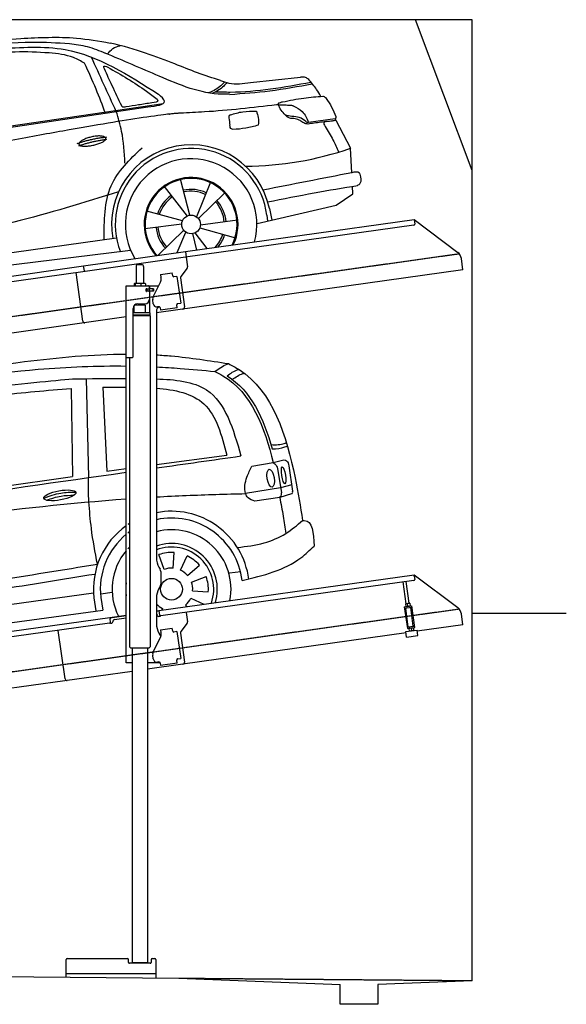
# Model space of a CAD drawing. Header units: millimetres. Extents: x 200 to 6000, y 125 to 5350.
# Tile 3 of 3: x 3100 to 6000, y 125 to 5350. Entities that reach past the tile are written whole.
import ezdxf

# ---------------------------------------------------------------- set-up
doc = ezdxf.new("R2010")
doc.units = ezdxf.units.MM
doc.linetypes.add('GEN3', pattern=[6.25, 5, -1.25])
for name, color, linetype in [('3', 6, 'GEN3'), ('CAR', 1, 'Continuous'), ('SICHTBARE_KANTEN_DIN_', 7, 'Continuous')]:
    doc.layers.add(name, color=color, linetype=linetype)
doc.layers.add('AM_0', color=7, linetype='Continuous', lineweight=50)

# ---------------------------------------------------------------- blocks, each defined once
blk = doc.blocks.new('car_150_')
at = {"layer": 'CAR'}
for p, q in [((6993.7, 5277.2), (7129.2, 5288.8)), ((8349.8, 5065.2), (8614.8, 5095.9)), ((5703.5, 4603.8), (7806, 4931.3)), ((5748.6, 4619.9), (7887.1, 4949.3)), ((8659.8, 4857.1), (8801.1, 4877.5)), ((8805, 4869.2), (8883.2, 4720.4)), ((8891.2, 4589.9), (8883.2, 4720.4)), ((8033.2, 4358.3), (7982.9, 4548.5)), ((7897.5, 4510.1), (8019.3, 4353.9)), ((8143.1, 4534), (8068.7, 4350.5)), ((8898.1, 4478.2), (8895.6, 4518.3)), ((8079.5, 4340.6), (8219, 4479.2)), ((8810.7, 4417.6), (8898.1, 4478.2)), ((8391.6, 4316.2), (8810.7, 4417.6)), ((8455.6, 4397.8), (8469.1, 4334.6)), ((7994.7, 4327.2), (7804.9, 4378.7)), ((8442.3, 4361.7), (8446.4, 4329.7)), ((7795.4, 4285.5), (7991.5, 4312.9)), ((8087.2, 4291.6), (8277, 4240.1)), ((8286.5, 4333.3), (8090.4, 4305.9)), ((7646, 4233.7), (5761.2, 3956.2)), ((8002.4, 4278.2), (7867.9, 4144.6)), ((7969.2, 4159.6), (8013.2, 4268.3)), ((8048.7, 4260.5), (8071.6, 4173.8)), ((8127.2, 4182.1), (8062.7, 4264.8)), ((5689.3, 3904.2), (7721.3, 4169.7))]:
    blk.add_line(p, q, dxfattribs=at)
blk.add_circle((8041, 4309.4), 49.6, dxfattribs=at)
for centre, radius, start, end in [((8042.2, 4309.4), 422.7, 12.065, 190.707), ((8042.2, 4309.4), 403.4, 7.4461, 201.5292), ((8307.4, 6330.9), 1710.3, 270.6601, 289.6726), ((8041, 4309.4), 348.9, 345.0424, 211.6777), ((8041, 4309.4), 249, 334.6275, 221.995), ((8041, 4309.4), 244.1, 333.8517, 222.7626), ((8041, 4309.4), 186.2, 64.7762, 103.2667), ((8041, 4309.4), 186.2, 124.7762, 163.2667), ((8041, 4309.4), 176.5, 124.6018, 163.1816), ((8041, 4309.4), 176.5, 64.6018, 103.1816), ((8041, 4309.4), 176.5, 4.6018, 43.1816), ((8041, 4309.4), 186.2, 4.7762, 43.2667), ((8041, 4309.4), 186.2, 184.7762, 223.2667), ((8041, 4309.4), 176.5, 184.6018, 223.1816), ((8041, 4309.4), 176.5, 316.6896, 343.1816), ((8041, 4309.4), 186.2, 320.3371, 343.2667)]:
    blk.add_arc(centre, radius, start, end, dxfattribs=at)
for points in [[(7129.2, 5288.8), (7425.2, 5293.1), (7603.8, 5268.4)], [(6590.3, 5194.3), (7191.5, 5270.3), (7389.2, 5264.7)], [(7010.2, 5233), (7365.4, 5231.9), (7863.2, 4999)], [(7389.2, 5264.7), (7483, 5249), (7578.6, 5215.1)], [(7590.1, 5210.4), (7618.6, 5239.2), (7657.5, 5254.4)], [(7280.4, 5213.4), (7100.8, 5216.9), (6855.4, 5188)], [(7469.5, 5159.8), (7410.3, 5189.8), (7280.4, 5213.4)], [(7639.4, 4905.3), (7505.7, 5192.1)], [(8238.8, 5002.4), (8200.2, 5001.6), (7866.3, 5094.6), (7578.6, 5215.1)], [(7582.2, 4896.4), (7531.4, 5023.6), (7469.5, 5159.8)], [(7575.1, 5131.1), (7571.2, 5144.8), (7592.5, 5140)], [(7592.5, 5140), (7799.5, 5014.1), (7855.1, 4971.8)], [(8163.6, 5014.3), (8243.5, 5013.7), (8670.3, 5069.3)], [(8191, 5074.7), (8235.7, 5060.8), (8349.8, 5065.2)], [(8659.2, 5083.2), (8642.4, 5093.4), (8614.8, 5095.9)], [(8723.8, 4994.4), (8701.4, 5030.2), (8659.2, 5083.2)], [(8213.4, 5067), (8186.6, 5040.1), (8125.8, 5007.6)], [(8224.6, 5063.8), (8208.7, 5044.9), (8182.8, 5023.9), (8149.7, 5006.6)], [(8240.9, 5001), (8453.9, 5021.9), (8677.8, 5060.7)], [(7806, 4931.3), (7894.4, 4962.2), (7863.2, 4999)], [(7855.1, 4971.8), (7859.5, 4964.9), (7827.4, 4952.7)], [(8521.1, 4963.5), (8634.4, 4984.8), (8734.9, 4995.3)], [(8734.9, 4995.3), (8736.6, 4995.1), (8751.6, 4983.9), (8803.6, 4888.9)], [(7690.7, 4930.9), (7670.7, 4931.6), (7668, 4935.3)], [(7827.4, 4952.7), (7757.4, 4941.2), (7690.7, 4930.9)], [(8489.1, 4946.9), (8107.9, 4906.7), (7979.4, 4899)], [(8244.9, 4892.1), (8310.4, 4909.4), (8382.6, 4912.4)], [(8382.6, 4912.4), (8393, 4879.1), (8393.3, 4838.9)], [(8499.4, 4953.2), (8500.3, 4955.9), (8504.4, 4958.4)], [(8514.3, 4920.1), (8499.6, 4950.3), (8499.4, 4953.2)], [(8504.4, 4958.4), (8514.7, 4962.1), (8521.1, 4963.5)], [(8578.5, 4942.4), (8626.1, 4912.6), (8659.8, 4857.1)], [(7687.8, 4631.1), (7668.8, 4800.4), (7639.4, 4905.3)], [(8245.8, 4892.2), (8238.1, 4888.3), (8237.1, 4876.1)], [(8237.1, 4876.1), (8242.7, 4837)], [(8581.1, 4874.9), (8560.8, 4876.6), (8529.9, 4900.7)], [(8629.7, 4855.7), (8609.4, 4867.3), (8581.1, 4874.9)], [(8759.3, 4861.5), (8741.4, 4855.9), (8747.8, 4835.1)], [(8757.3, 4861.2), (8786.1, 4865.5), (8805, 4869.2)], [(8803.6, 4888.9), (8805.2, 4882.6), (8801.1, 4877.5)], [(8805, 4869.2), (8801.1, 4877.5)], [(8260.3, 4814.7), (8250.8, 4817.5), (8242.7, 4837)], [(8393.3, 4838.9), (8327.1, 4822.4), (8259.4, 4814.5)], [(8664.2, 4847.7), (8651.9, 4847.2), (8629.7, 4855.7)], [(8747.8, 4835.1), (8790.3, 4763.6), (8820.8, 4701.6)], [(7581.1, 4224.1), (7615.2, 4510.4), (7777.7, 4714.5)], [(8891.2, 4589.9), (8420.6, 4494.5)], [(8935.7, 4582.7), (8931.6, 4588.3), (8891.2, 4589.9)], [(8922.6, 4523), (8936.6, 4535.2), (8935.7, 4582.7)], [(8446.2, 4431.7), (8693.5, 4482.1), (8922.6, 4523)], [(7654.8, 4478.5), (7099.9, 4313.4), (5734.4, 4063.7)]]:
    blk.add_spline(points, degree=3, dxfattribs=at)
for points, degree, knots in [([(8191, 5074.7), (8107.9, 5098.3), (7930.3, 5167), (7746.4, 5237.4), (7603.8, 5268.4)], 3, [5.571538, 5.571538, 5.571538, 5.571538, 32.165526, 64.936902, 64.936902, 64.936902, 64.936902]), ([(7668, 4935.3), (7650.2, 4969.8), (7620.8, 5036.6), (7588.5, 5099.8), (7575.1, 5131.1)], 3, [2.591518, 2.591518, 2.591518, 2.591518, 14.396583, 24.038621, 24.038621, 24.038621, 24.038621]), ([(8645.2, 4860.1), (8634.4, 4868.9), (8603, 4892.4), (8542.9, 4879.7), (8521, 4910.7), (8514.3, 4920.1)], 3, [0.658544, 0.658544, 0.658544, 0.658544, 4.748765, 12.290755, 15.589596, 15.589596, 15.589596, 15.589596]), ([(8645.2, 4860.1), (8647, 4858.9), (8651.5, 4856.3), (8656.7, 4856.7), (8659.8, 4857.1)], 3, [0.11133, 0.11133, 0.11133, 0.11133, 0.733961, 1.64284, 1.64284, 1.64284, 1.64284]), ([(8752.5, 4860.5), (8727.9, 4857.2), (8698.8, 4853.2), (8669.8, 4848.6), (8664.2, 4847.7)], 3, [0, 0, 0, 0, 7.10149, 8.807008, 8.807008, 8.807008, 8.807008]), ([(7442.5, 4729.7), (7440.4, 4737.7), (7458.8, 4757), (7537.7, 4789), (7634.5, 4769.9), (7553.7, 4725.9), (7469.8, 4714.2), (7444.6, 4721.7), (7442.5, 4729.7)], 5, [0, 0, 0, 0, 0, 0, 0.300106, 0.500106, 0.700106, 1, 1, 1, 1, 1, 1])]:
    blk.add_open_spline(points, degree=degree, knots=knots, dxfattribs=at)
for points in [[(8578.5, 4942.4), (8576.8, 4945.2), (8489.1, 4946.9)], [(7979.4, 4899), (7725, 4888.3), (5338.8, 4399.4)], [(7432.9, 4733.6), (7502, 4760.2), (7591.2, 4770)], [(7441.9, 4722), (7513, 4747.3), (7590.2, 4757.9)]]:
    blk.add_open_spline(points, degree=2, dxfattribs=at)
blk = doc.blocks.new('CAR_EG')
at = {"layer": 'CAR'}
for p, q in [((34639.7, 2740.1), (34652.1, 2215)), ((34559.8, 2688), (34567.6, 2220.6)), ((34726.8, 2694.7), (34748.7, 2249.2)), ((35011.8, 2284.1), (35385, 2333.6)), ((35630.7, 2294.7), (35688.5, 2309)), ((34748.7, 2249.2), (34851.8, 2262.9)), ((35518.8, 2275.9), (35630.7, 2294.7)), ((35655.1, 2262.7), (35674.7, 2133.9)), ((35714.1, 2277.1), (35734.7, 2143.7)), ((33852.2, 2120.1), (34567.6, 2220.6)), ((35670.5, 2160.2), (35485.3, 2130)), ((35729.9, 2176.6), (35670.5, 2160.2)), ((35666.2, 2110), (35534.7, 2089.5)), ((35729.3, 2128.1), (35666.2, 2110)), ((35053.8, 1727.9), (35025.3, 1806.1)), ((35100, 1734.4), (35105.8, 1817.4)), ((35139.6, 1724.2), (35174.8, 1799.6)), ((35176.9, 1696.1), (35239.7, 1750.7)), ((35197.6, 1660.9), (35275.8, 1689.3)), ((35399.1, 1708.7), (35459.1, 1717.1)), ((34980.2, 1630.3), (34978.9, 1630.4)), ((32765, 1337.2), (34678.2, 1603.8)), ((34680.4, 1576.3), (34691.1, 1507.2)), ((34716.5, 1598.7), (34776.5, 1607.1)), ((34716.8, 1579.5), (34728.2, 1512.2)), ((35193.9, 1575), (35262.7, 1542.9)), ((35204.1, 1614.6), (35287.1, 1608.8)), ((35044.7, 1520.8), (35040.5, 1511.7)), ((35165.8, 1537.8), (35172.3, 1530.2)), ((32742.6, 1242.5), (34728.2, 1512.2))]:
    blk.add_line(p, q, dxfattribs=at)
blk.add_circle((35092.2, 1622.5), 57.7, dxfattribs=at)
for centre, radius, start, end in [((35091.7, 1622.4), 413.9, 7.4502, 101.132), ((35092.1, 1622.5), 377.8, 6.9984, 102.2781), ((35091.7, 1622.4), 413.9, 125.4253, 186.406), ((35091.7, 1622.4), 413.9, 122.5773, 124.0774), ((35092.2, 1622.5), 315.6, 349.0523, 104.7507), ((35092.1, 1622.5), 377.8, 129.5051, 186.5391), ((35092.1, 1622.5), 377.8, 126.2281, 127.9499), ((35092.2, 1622.5), 315.6, 135.0283, 137.4054), ((35092.2, 1622.5), 242.9, 343.0405, 109.3227), ((35092.2, 1622.5), 223.8, 340.7386, 111.0496), ((35092.2, 1622.5), 315.6, 139.5971, 206.9477), ((35092.2, 1622.5), 195.4, 86, 110), ((35092.2, 1622.5), 195.4, 41, 65), ((35092.2, 1622.5), 112.2, 86, 110), ((35092.2, 1622.5), 112.2, 41, 65), ((35092.2, 1622.5), 195.4, 356, 20), ((35092.2, 1622.5), 242.9, 171.7421, 188.2579), ((35092.2, 1622.5), 112.2, 356, 20), ((35092.2, 1622.5), 112.2, 311, 335), ((35092.2, 1622.5), 112.2, 224.2663, 245)]:
    blk.add_arc(centre, radius, start, end, dxfattribs=at)
for centre, major_axis, ratio in [((35618.1, 2211.7), (-7.7, 47.6), 0.380274), ((35686.7, 2227.1), (-7.2, 44.5), 0.21161), ((34499.5, 2120.6), (-85, -15.3), 0.28676)]:
    blk.add_ellipse(centre, major_axis=major_axis, ratio=ratio, dxfattribs=at)
for points, knots in [([(33596.2, 2718.6), (33833.8, 2759.2), (34248.6, 2830.2), (34671.7, 2869.7), (34851.8, 2870.2)], [0, 0, 0, 0, 724.09838, 1264.268143, 1264.268143, 1264.268143, 1264.268143]), ([(35011.8, 2866.1), (35038.1, 2864.7), (35166.1, 2855.5), (35293.3, 2835.6), (35394.4, 2819.7)], [1424.465745, 1424.465745, 1424.465745, 1424.465745, 1503.595542, 1810.064944, 1810.064944, 1810.064944, 1810.064944]), ([(33641.3, 2687.7), (33888.6, 2727.9), (34289.4, 2793.1), (34696.2, 2808.8), (34851.8, 2807)], [0, 0, 0, 0, 750.99467, 1217.35525, 1217.35525, 1217.35525, 1217.35525]), ([(35011.8, 2802.3), (35054.1, 2800.3), (35157.6, 2794), (35260.7, 2784.1), (35321.7, 2778.2)], [1377.255793, 1377.255793, 1377.255793, 1377.255793, 1504.323614, 1688.05271, 1688.05271, 1688.05271, 1688.05271]), ([(35321.7, 2778.2), (35336.3, 2770.8), (35510.1, 2682.4), (35587.5, 2480.4), (35630.7, 2294.7)], [0, 0, 0, 0, 48.860332, 582.287096, 582.287096, 582.287096, 582.287096]), ([(35387.3, 2755), (35405.2, 2768.5), (35425, 2782.3), (35447.9, 2789.2), (35447.9, 2789.2)], [11.054346, 11.054346, 11.054346, 11.054346, 77.145156, 82.826799, 82.826799, 82.826799, 82.826799]), ([(35394.4, 2819.7), (35413.4, 2809.6), (35623.4, 2697.4), (35727.5, 2349.6), (35775.9, 2061.2), (35787.3, 1987)], [0, 0, 0, 0, 64.276315, 710.727442, 938.589682, 938.589682, 938.589682, 938.589682]), ([(35415.1, 2735.6), (35432.4, 2748.6), (35451.7, 2761.7), (35473.8, 2768.4), (35477.3, 2769.4)], [13.409392, 13.409392, 13.409392, 13.409392, 77.145156, 82.826799, 82.826799, 82.826799, 82.826799]), ([(33203.6, 2456.4), (33274.2, 2503.5), (33505.2, 2604.9), (34003.4, 2687.4), (34469.5, 2730.1), (34567.3, 2738.8)], [0, 0, 0, 0, 57.768711, 889.406275, 1467.79431, 1467.79431, 1467.79431, 1467.79431]), ([(35011.8, 2738.7), (35109.5, 2735.6), (35350.5, 2712.4), (35419.6, 2471.8), (35460.3, 2330)], [442.147822, 442.147822, 442.147822, 442.147822, 716.95363, 1111.278446, 1111.278446, 1111.278446, 1111.278446]), ([(35011.8, 2690), (35108.9, 2682.3), (35306.7, 2639.4), (35358.1, 2438.7), (35385, 2333.6)], [277.078801, 277.078801, 277.078801, 277.078801, 547.768352, 845.442932, 845.442932, 845.442932, 845.442932]), ([(35620, 2390.1), (35643.9, 2386.1), (35679.3, 2392.1), (35696.9, 2398.4), (35700.1, 2401.6)], [16.339016, 16.339016, 16.339016, 16.339016, 83.836398, 97.62384, 97.62384, 97.62384, 97.62384]), ([(35626.2, 2367.7), (35650.3, 2368), (35676.3, 2369.6), (35702.4, 2381.4), (35706.2, 2383.7)], [14.612863, 14.612863, 14.612863, 14.612863, 83.836398, 97.62384, 97.62384, 97.62384, 97.62384]), ([(32657.7, 1810.8), (32801.3, 1833.7), (33529.6, 1949.8), (34261.4, 2059.7), (34851.8, 2102.1)], [0, 0, 0, 0, 436.512598, 2212.794207, 2212.794207, 2212.794207, 2212.794207]), ([(34429.5, 2094.8), (34454.7, 2104.1), (34502, 2120.2), (34552, 2121.5), (34575.3, 2121.7)], [14.4466, 14.4466, 14.4466, 14.4466, 94.349912, 163.782287, 163.782287, 163.782287, 163.782287]), ([(35011.8, 2112.5), (35064.7, 2115.5), (35222.4, 2123.3), (35380.3, 2127.3), (35485.3, 2130)], [2373.184352, 2373.184352, 2373.184352, 2373.184352, 2532.063256, 2847.072184, 2847.072184, 2847.072184, 2847.072184]), ([(32738.3, 1414.9), (32999, 1451), (33477.1, 1517.1), (34126.3, 1613), (34514.4, 1675.6), (34685.8, 1703.3)], [0, 0, 0, 0, 789.48509, 1447.853915, 1968.782349, 1968.782349, 1968.782349, 1968.782349])]:
    blk.add_open_spline(points, degree=3, knots=knots, dxfattribs=at)
for points in [[(35321.7, 2778.2), (35387.4, 2817), (35394.4, 2819.7)], [(33855.2, 2598.7), (34175.2, 2650.7), (34559.8, 2688)], [(35688.3, 2309.2), (35702.6, 2304.3), (35714.1, 2277.1)], [(35534.7, 2089.5), (35498, 2108.4), (35485.3, 2130), (35492.4, 2217.9), (35518.8, 2275.9)], [(35630.7, 2294.7), (35640.4, 2287.7), (35654.9, 2263)], [(34653.8, 2086.3), (34651.3, 2148.4), (34652.1, 2215)], [(35729.9, 2128.6), (35734, 2134), (35734.8, 2143.3)], [(34414.7, 2105.9), (34505, 2133.2), (34582.7, 2138)], [(35666.2, 2110), (35673.3, 2119), (35674.7, 2133.9)], [(35666.2, 2110), (35684.6, 2010), (35697.9, 1918.4)], [(34699.2, 1755.6), (34667, 1945.6), (34653.8, 2086.3)], [(35441.3, 1844.4), (35582.8, 1868.3), (35697.9, 1918.4), (35787.2, 1987)], [(35787.2, 1987), (35795.6, 1987.5), (35848.1, 1851.6)], [(35467.1, 1668.5), (35779, 1789.9), (35848.1, 1851.6)], [(32711.4, 1460.7), (33493.3, 1570.2), (34144.5, 1667.1), (34699.2, 1755.6)]]:
    blk.add_spline(points, degree=3, dxfattribs=at)
for points in [[(34567.3, 2738.8), (34660.7, 2740.2), (34754.2, 2741.5), (34851.8, 2741.2)], [(35387.3, 2755), (35513.1, 2675.3), (35581.5, 2528.6), (35626.2, 2367.7)], [(34726.8, 2694.7), (34767.9, 2695), (34809.1, 2695.3), (34851.8, 2695.1)], [(35011.8, 2266.3), (35161.3, 2287.5), (35310.8, 2308.7), (35460.3, 2330)], [(32710, 1939.3), (33423.9, 2040.7), (34137.9, 2142.1), (34851.8, 2243.5)]]:
    blk.add_open_spline(points, degree=3, dxfattribs=at)

msp = doc.modelspace()

# ---------------------------------------------------------------- linework, layer by layer
for p, q in [((5500, 4550), (5200, 5350)), ((3979, 4119.4), (5192.1, 4289.9)), ((5192.1, 4289.9), (5195.6, 4265.1)), ((5192.1, 4289.9), (5424, 4115.1)), ((5191.3, 4259.5), (3980.2, 4089.3)), ((3439.2, 4044.5), (3978.9, 4120.4)), ((3980.2, 4089.3), (3446.5, 4014.3)), ((3978.9, 4120.4), (3983.2, 4089.7)), ((3983.2, 4089.7), (3990.3, 4039.3)), ((5451.7, 4023.4), (5443.4, 4082.1)), ((960.5, 3695.2), (3439.3, 4043.6)), ((3443.1, 4016.8), (3439.2, 4044.5)), ((3717.2, 4040.6), (3717.2, 3950.6)), ((3727.2, 4050.6), (3747.2, 4050.6)), ((3757.2, 4040.6), (3757.2, 3950.6)), ((5451.7, 4023.4), (3825.2, 3794.8)), ((3988.3, 4031.9), (3955, 3987.7)), ((3446.5, 4014.3), (960.5, 3664.9)), ((3435.1, 3750.1), (3398.9, 4007.6)), ((3847.1, 3997.9), (3909.5, 4006.6)), ((3847.1, 3997.9), (3849.4, 3982)), ((3850, 3977.8), (3849.4, 3982)), ((3911.8, 3990.8), (3909.5, 4006.6)), ((3911.8, 3990.8), (3911.9, 3989.8)), ((3917.5, 3985.5), (3918.5, 3985.7)), ((3934.4, 3987.9), (3918.5, 3985.7)), ((3934.4, 3987.9), (3954.4, 3845.3)), ((3953.1, 3980.3), (3974.8, 3826)), ((3665.2, 3937.6), (3836.6, 3937.6)), ((3665.2, 3557.6), (3665.2, 3937.6)), ((3707.3, 3948.2), (3707.3, 3937.6)), ((3728, 3950.6), (3710, 3950.6)), ((3713, 3948.2), (3713, 3937.6)), ((3755, 3950.6), (3728, 3950.6)), ((3742.9, 3948.2), (3742.9, 3937.6)), ((3764.7, 3950.6), (3755, 3950.6)), ((3767.1, 3948.2), (3767.1, 3937.6)), ((3773.8, 3921.6), (3770.2, 3921.6)), ((3771.2, 3911.8), (3771.2, 3919)), ((3773.8, 3921.6), (3786.2, 3921.6)), ((3774.2, 3921.6), (3774.2, 3909.6)), ((3788.2, 3921.6), (3786.2, 3921.6)), ((3788.2, 3921.6), (3789.2, 3921.6)), ((3789.2, 3927.6), (3789.2, 3924.6)), ((3789.9, 3921.6), (3789.2, 3921.6)), ((3789.2, 3909.6), (3789.2, 3921.6)), ((3807.5, 3921.6), (3789.9, 3921.6)), ((3790.2, 3922.1), (3790.2, 3937.6)), ((3809.2, 3922.1), (3790.2, 3922.1)), ((3807.5, 3921.6), (3808.2, 3921.6)), ((3808.2, 3909.6), (3808.2, 3921.6)), ((3809, 3883.5), (3846.5, 3957.1)), ((3810.2, 3921.1), (3810.2, 3910.1)), ((3808.2, 3909.6), (3770.3, 3909.6)), ((3786.2, 3909.1), (3773.8, 3909.1)), ((3789.2, 3906.1), (3789.2, 3867.6)), ((3790.2, 3794.7), (3790.2, 3909.1)), ((3809.2, 3909.1), (3790.2, 3909.1)), ((3701.2, 3560.6), (3701.2, 3817.6)), ((3767.2, 3834.6), (3707.2, 3833.9)), ((3707.2, 3794.7), (3707.2, 3833.9)), ((3719.2, 3834), (3719.2, 3841.6)), ((3726.2, 3842.6), (3764.2, 3842.6)), ((3755.2, 3834.5), (3755.2, 3842.6)), ((3767.2, 3794.6), (3767.2, 3834.6)), ((3808.3, 3843), (3805.5, 3862.8)), ((3838.8, 3827.1), (3830.9, 3825.9)), ((3844.5, 3822.8), (3846.6, 3807.9)), ((3935.7, 3820.5), (3846.6, 3807.9)), ((3933.3, 3837.3), (3933.5, 3836.3)), ((3935.7, 3820.5), (3933.5, 3836.3)), ((3938.6, 3843.1), (3937.6, 3842.9)), ((3938.6, 3843.1), (3954.4, 3845.3)), ((3665.2, 3772.4), (960.5, 3392.2)), ((3792.2, 3794.6), (3701.2, 3794.6)), ((3792.2, 3781.4), (3701.2, 3781.4)), ((3789.2, 3779.6), (3701.2, 3779.6)), ((3792.2, 3777.9), (3701.2, 3777.9)), ((3789.2, 3779.6), (3792.2, 3781.4)), ((3789.2, 3779.6), (3792.2, 3777.9)), ((3790.2, 3779.1), (3790.2, 3780.2)), ((3792.2, 3781.4), (3792.2, 3794.6)), ((3792.2, 3777.9), (3792.3, 2021.6)), ((3825.2, 3802.6), (3825.2, 2494.3)), ((3665.2, 1937.6), (3665.2, 3557.6)), ((3665.2, 3557.6), (3698.2, 3557.6)), ((3682.2, 3557.6), (3682.3, 2021.6)), ((3825.2, 2212.8), (5192.1, 2404.9)), ((3838.6, 2444.3), (3844.8, 2433.4)), ((3848.2, 2420.9), (3848.2, 2354.3)), ((5193.2, 2397), (5192.1, 2404.9)), ((5192.1, 2404.9), (5424, 2230.1)), ((5191.3, 2374.5), (3849.5, 2185.9)), ((5150.1, 2250.9), (5133.9, 2366.4)), ((5166, 2253.1), (5149.7, 2368.6)), ((5193.2, 2397), (5195.6, 2380.1)), ((3844.8, 2341.8), (3838.6, 2331)), ((3825.2, 2281), (3825.2, 2144.7)), ((5146.9, 2250.4), (5146.2, 2249.9)), ((5146.2, 2249.9), (5148.2, 2236.1)), ((5169.2, 2253.5), (5146.9, 2250.4)), ((5159.9, 2238.8), (5158.2, 2250.5)), ((5169.2, 2253.5), (5170, 2253.2)), ((5170, 2253.2), (5171.9, 2239.4)), ((3840.9, 2211), (3825.2, 2208.7)), ((3843.8, 2190.2), (3840.4, 2214.9)), ((3983.2, 2204.7), (3990.3, 2154.3)), ((5140.3, 2234.5), (5179.9, 2240.1)), ((5140.3, 2234.5), (5156.6, 2118.7)), ((5141.4, 2226.6), (5181, 2232.2)), ((5161.8, 2128.5), (5147.9, 2227.5)), ((5149, 2235.7), (5148.2, 2236.1)), ((5171.2, 2238.9), (5171.9, 2239.4)), ((5188.4, 2132.2), (5174.5, 2231.3)), ((5196.2, 2124.2), (5179.9, 2240.1)), ((5451.7, 2138.4), (5443.4, 2197.1)), ((960.5, 1810.2), (3577.9, 2178)), ((3577.2, 2147.6), (960.5, 1779.9)), ((3577.9, 2178), (3665.2, 2190.3)), ((3577.9, 2178), (3579.1, 2170.1)), ((3665.2, 2186.3), (3578.5, 2174.1)), ((3581.4, 2153.3), (3579.1, 2170.1)), ((3584.7, 2147.7), (3589.7, 2148.4)), ((3593.9, 2154), (3593.8, 2155)), ((3602.3, 2166.3), (3665.2, 2175.2)), ((3831.5, 2188.4), (3831.6, 2187.4)), ((3837.3, 2183.2), (3842.2, 2183.9)), ((3988.3, 2146.9), (3955, 2102.7)), ((3341, 1851.9), (3304.8, 2109.4)), ((3341, 1851.9), (3304.8, 2109.4)), ((3838.6, 2094.7), (3848.6, 2077.3)), ((3847.1, 2112.9), (3909.5, 2121.6)), ((3847.1, 2112.9), (3849.4, 2097)), ((3850, 2092.8), (3849.4, 2097)), ((3911.8, 2105.8), (3909.5, 2121.6)), ((3911.8, 2105.8), (3911.9, 2104.8)), ((3917.5, 2100.5), (3918.5, 2100.7)), ((3934.4, 2102.9), (3918.5, 2100.7)), ((3934.4, 2102.9), (3954.4, 1960.3)), ((3953.1, 2095.3), (3974.8, 1941)), ((5149.7, 2096), (3966.3, 1929.7)), ((5148.7, 2102.6), (5208.1, 2111)), ((5152.9, 2072.9), (5148.7, 2102.6)), ((5155.5, 2126.6), (5195.1, 2132.2)), ((5156.6, 2118.7), (5196.2, 2124.2)), ((5161.8, 2128.5), (5188.4, 2132.2)), ((5165.2, 2119.9), (5164.6, 2119.3)), ((5164.6, 2119.3), (5166.5, 2105.5)), ((5167.3, 2105.2), (5166.5, 2105.5)), ((5167.3, 2128.3), (5167.2, 2129.2)), ((5176.6, 2120), (5178.2, 2108.3)), ((5183.2, 2130.5), (5183.1, 2131.5)), ((5187.5, 2123), (5188.3, 2122.7)), ((5188.3, 2122.7), (5190.3, 2108.9)), ((5189.6, 2108.4), (5190.3, 2108.9)), ((5212.3, 2081.3), (5208.1, 2111)), ((5451.7, 2138.4), (5209.1, 2104.3)), ((3809, 1998.5), (3846.5, 2072.1)), ((5152.9, 2072.9), (5212.3, 2081.3)), ((3689.3, 2014.6), (3682.3, 2021.6)), ((3785.3, 2014.6), (3689.3, 2014.6)), ((3697.3, 2014.6), (3697.4, 348.6)), ((3777.3, 2014.6), (3777.4, 348.7)), ((3785.3, 2014.6), (3792.3, 2021.6)), ((3697.3, 1937.6), (3665.2, 1937.6)), ((3844.5, 1937.6), (3777.3, 1937.6)), ((3808.3, 1958), (3805.5, 1977.8)), ((3838.8, 1942.1), (3830.9, 1940.9)), ((3844.5, 1937.8), (3846.6, 1922.9)), ((3935.7, 1935.5), (3846.6, 1922.9)), ((3933.3, 1952.3), (3933.5, 1951.3)), ((3935.7, 1935.5), (3933.5, 1951.3)), ((3938.6, 1958.1), (3937.6, 1957.9)), ((3938.6, 1958.1), (3954.4, 1960.3)), ((3697.3, 1891.9), (960.5, 1507.2)), ((3966.3, 1929.7), (3777.3, 1903.1)), ((3352.4, 367.6), (3672.4, 367.6)), ((3802.4, 367.6), (3817.4, 367.6)), ((3347.4, 269.7), (3347.4, 362.6)), ((3677.4, 347.6), (3677.4, 362.6)), ((3792.4, 342.6), (3682.4, 342.6)), ((3698.4, 347.6), (3697.4, 348.6)), ((3698.4, 347.6), (3776.4, 347.6)), ((3711.4, 347.6), (3711.4, 342.6)), ((3763.4, 347.6), (3763.4, 342.6)), ((3776.4, 347.6), (3777.4, 348.7)), ((3797.4, 362.6), (3797.4, 347.6)), ((3822.4, 362.6), (3822.4, 265.2)), ((200, 300), (3945, 264)), ((3822.4, 287.6), (3347.4, 287.6)), ((3945, 264), (4800, 229.9)), ((4800, 125), (4800, 229.9)), ((5500, 250), (4999.5, 229.9)), ((4999.5, 229.9), (5000, 125)), ((5000, 125), (4800, 125))]:
    msp.add_line(p, q)
for points in [[(3844.5, 3822.8, 0), (3844.5, 3822.8, 0), (3844.5, 3822.8, 0), (3844.5, 3822.8, 0), (3844.5, 3822.8, 0), (3844.5, 3822.8, 0), (3844.5, 3822.8, 0), (3844.5, 3822.8, 0), (3844.5, 3822.9, 0), (3844.5, 3822.9, 0), (3844.5, 3822.9, 0), (3844.5, 3822.9, 0), (3844.5, 3822.9, 0), (3844.5, 3822.9, 0), (3844.5, 3822.9, 0), (3844.5, 3822.9, 0), (3844.5, 3822.9, 0), (3844.5, 3822.9, 0), (3844.5, 3822.9, 0), (3844.5, 3822.9, 0), (3844.5, 3822.9, 0), (3844.5, 3823, 0), (3844.5, 3823, 0), (3844.5, 3823, 0), (3844.4, 3823, 0), (3844.4, 3823, 0), (3844.4, 3823, 0), (3844.4, 3823, 0), (3844.4, 3823, 0), (3844.4, 3823, 0), (3844.4, 3823, 0), (3844.4, 3823, 0), (3844.4, 3823, 0), (3844.4, 3823, 0), (3844.4, 3823.1, 0), (3844.4, 3823.1, 0), (3844.4, 3823.1, 0), (3844.4, 3823.1, 0), (3844.4, 3823.1, 0), (3844.4, 3823.1, 0), (3844.4, 3823.1, 0), (3844.4, 3823.1, 0), (3844.4, 3823.1, 0), (3844.4, 3823.1, 0), (3844.4, 3823.1, 0), (3844.4, 3823.1, 0), (3844.4, 3823.1, 0), (3844.4, 3823.2, 0), (3844.4, 3823.2, 0), (3844.4, 3823.2, 0), (3844.4, 3823.2, 0), (3844.4, 3823.2, 0), (3844.4, 3823.2, 0), (3844.4, 3823.2, 0), (3844.4, 3823.2, 0), (3844.4, 3823.2, 0), (3844.4, 3823.2, 0), (3844.4, 3823.2, 0), (3844.4, 3823.2, 0), (3844.4, 3823.2, 0), (3844.4, 3823.3, 0), (3844.4, 3823.3, 0), (3844.4, 3823.3, 0), (3844.4, 3823.3, 0), (3844.4, 3823.3, 0), (3844.4, 3823.3, 0), (3844.4, 3823.3, 0), (3844.4, 3823.3, 0), (3844.4, 3823.3, 0), (3844.4, 3823.3, 0), (3844.4, 3823.3, 0), (3844.4, 3823.3, 0), (3844.4, 3823.3, 0), (3844.4, 3823.4, 0), (3844.4, 3823.4, 0), (3844.4, 3823.4, 0), (3844.4, 3823.4, 0), (3844.4, 3823.4, 0), (3844.4, 3823.4, 0), (3844.4, 3823.4, 0), (3844.4, 3823.4, 0), (3844.3, 3823.4, 0), (3844.3, 3823.4, 0), (3844.3, 3823.4, 0), (3844.3, 3823.4, 0), (3844.3, 3823.4, 0), (3844.3, 3823.5, 0), (3844.3, 3823.5, 0), (3844.3, 3823.5, 0), (3844.3, 3823.5, 0), (3844.3, 3823.5, 0), (3844.3, 3823.5, 0), (3844.3, 3823.5, 0), (3844.3, 3823.5, 0), (3844.3, 3823.5, 0), (3844.3, 3823.5, 0), (3844.3, 3823.5, 0), (3844.3, 3823.5, 0), (3844.3, 3823.5, 0), (3844.3, 3823.6, 0), (3844.3, 3823.6, 0), (3844.3, 3823.6, 0), (3844.3, 3823.6, 0), (3844.3, 3823.6, 0), (3844.3, 3823.6, 0), (3844.3, 3823.6, 0), (3844.3, 3823.6, 0), (3844.3, 3823.6, 0), (3844.3, 3823.6, 0), (3844.3, 3823.6, 0), (3844.3, 3823.6, 0), (3844.3, 3823.6, 0), (3844.3, 3823.7, 0), (3844.3, 3823.7, 0), (3844.3, 3823.7, 0), (3844.3, 3823.7, 0), (3844.3, 3823.7, 0), (3844.3, 3823.7, 0), (3844.3, 3823.7, 0), (3844.3, 3823.7, 0), (3844.3, 3823.7, 0), (3844.3, 3823.7, 0), (3844.3, 3823.7, 0), (3844.2, 3823.7, 0), (3844.2, 3823.7, 0), (3844.2, 3823.8, 0), (3844.2, 3823.8, 0), (3844.2, 3823.8, 0)], [(3844.5, 1937.8, 0), (3844.5, 1937.8, 0), (3844.5, 1937.8, 0), (3844.5, 1937.8, 0), (3844.5, 1937.8, 0), (3844.5, 1937.8, 0), (3844.5, 1937.8, 0), (3844.5, 1937.8, 0), (3844.5, 1937.9, 0), (3844.5, 1937.9, 0), (3844.5, 1937.9, 0), (3844.5, 1937.9, 0), (3844.5, 1937.9, 0), (3844.5, 1937.9, 0), (3844.5, 1937.9, 0), (3844.5, 1937.9, 0), (3844.5, 1937.9, 0), (3844.5, 1937.9, 0), (3844.5, 1937.9, 0), (3844.5, 1937.9, 0), (3844.5, 1937.9, 0), (3844.5, 1938, 0), (3844.5, 1938, 0), (3844.5, 1938, 0), (3844.4, 1938, 0), (3844.4, 1938, 0), (3844.4, 1938, 0), (3844.4, 1938, 0), (3844.4, 1938, 0), (3844.4, 1938, 0), (3844.4, 1938, 0), (3844.4, 1938, 0), (3844.4, 1938, 0), (3844.4, 1938, 0), (3844.4, 1938.1, 0), (3844.4, 1938.1, 0), (3844.4, 1938.1, 0), (3844.4, 1938.1, 0), (3844.4, 1938.1, 0), (3844.4, 1938.1, 0), (3844.4, 1938.1, 0), (3844.4, 1938.1, 0), (3844.4, 1938.1, 0), (3844.4, 1938.1, 0), (3844.4, 1938.1, 0), (3844.4, 1938.1, 0), (3844.4, 1938.1, 0), (3844.4, 1938.2, 0), (3844.4, 1938.2, 0), (3844.4, 1938.2, 0), (3844.4, 1938.2, 0), (3844.4, 1938.2, 0), (3844.4, 1938.2, 0), (3844.4, 1938.2, 0), (3844.4, 1938.2, 0), (3844.4, 1938.2, 0), (3844.4, 1938.2, 0), (3844.4, 1938.2, 0), (3844.4, 1938.2, 0), (3844.4, 1938.2, 0), (3844.4, 1938.3, 0), (3844.4, 1938.3, 0), (3844.4, 1938.3, 0), (3844.4, 1938.3, 0), (3844.4, 1938.3, 0), (3844.4, 1938.3, 0), (3844.4, 1938.3, 0), (3844.4, 1938.3, 0), (3844.4, 1938.3, 0), (3844.4, 1938.3, 0), (3844.4, 1938.3, 0), (3844.4, 1938.3, 0), (3844.4, 1938.3, 0), (3844.4, 1938.4, 0), (3844.4, 1938.4, 0), (3844.4, 1938.4, 0), (3844.4, 1938.4, 0), (3844.4, 1938.4, 0), (3844.4, 1938.4, 0), (3844.4, 1938.4, 0), (3844.4, 1938.4, 0), (3844.3, 1938.4, 0), (3844.3, 1938.4, 0), (3844.3, 1938.4, 0), (3844.3, 1938.4, 0), (3844.3, 1938.4, 0), (3844.3, 1938.5, 0), (3844.3, 1938.5, 0), (3844.3, 1938.5, 0), (3844.3, 1938.5, 0), (3844.3, 1938.5, 0), (3844.3, 1938.5, 0), (3844.3, 1938.5, 0), (3844.3, 1938.5, 0), (3844.3, 1938.5, 0), (3844.3, 1938.5, 0), (3844.3, 1938.5, 0), (3844.3, 1938.5, 0), (3844.3, 1938.5, 0), (3844.3, 1938.6, 0), (3844.3, 1938.6, 0), (3844.3, 1938.6, 0), (3844.3, 1938.6, 0), (3844.3, 1938.6, 0), (3844.3, 1938.6, 0), (3844.3, 1938.6, 0), (3844.3, 1938.6, 0), (3844.3, 1938.6, 0), (3844.3, 1938.6, 0), (3844.3, 1938.6, 0), (3844.3, 1938.6, 0), (3844.3, 1938.6, 0), (3844.3, 1938.7, 0), (3844.3, 1938.7, 0), (3844.3, 1938.7, 0), (3844.3, 1938.7, 0), (3844.3, 1938.7, 0), (3844.3, 1938.7, 0), (3844.3, 1938.7, 0), (3844.3, 1938.7, 0), (3844.3, 1938.7, 0), (3844.3, 1938.7, 0), (3844.3, 1938.7, 0), (3844.2, 1938.7, 0), (3844.2, 1938.7, 0), (3844.2, 1938.8, 0), (3844.2, 1938.8, 0), (3844.2, 1938.8, 0)]]:
    msp.add_polyline3d(points)
for centre, radius, start, end in [((5190.6, 4264.4), 5, 278, 8), ((5393.9, 4075.2), 50, 8, 53), ((3727.2, 4040.6), 10, 90, 180), ((3747.2, 4040.6), 10, 0, 90), ((3980.4, 4037.9), 10, 323, 8), ((3815.3, 3973), 35, 333, 8), ((3916.8, 3990.5), 5, 188, 278), ((3963, 3981.7), 10, 143, 188), ((3715.7, 3943.1), 9.81, 138.3564, 148.753), ((3710.5, 3947.9), 2.75, 100.7661, 142.4343), ((3710.1, 3948.5), 2.09, 44.8448, 91.5619), ((3706, 3944.1), 8.11, 30.3376, 47.0532), ((3727.9, 3903.3), 47.4, 71.4743, 108.3354), ((3755, 3919.3), 31.3, 67.162, 112.72), ((3761.7, 3945.2), 6.2, 28.4134, 60.7068), ((3771.2, 3921.6), 1, 48.5904, 221.4096), ((3768.2, 3919), 3, 0, 41.4096), ((3773.8, 3924.6), 3, 228.5904, 270), ((3779.2, 3927.6), 10, 0, 90), ((3786.2, 3924.6), 3, 270, 0), ((3809.2, 3921.1), 1, 0, 90), ((3764.2, 3867.6), 25, 270, 0), ((3771.2, 3909.1), 1, 138.5904, 311.4096), ((3768.2, 3911.8), 3, 318.5904, 0), ((3773.8, 3906.1), 3, 90, 131.4096), ((3786.2, 3906.1), 3, 0, 90), ((3840.2, 3867.6), 35, 153, 188), ((3809.2, 3910.1), 1, 270, 0), ((3726.2, 3817.6), 25, 90, 180), ((3828.1, 3845.7), 20, 188, 278), ((3850.2, 3802.6), 25, 108.6472, 180), ((3839.5, 3822.1), 5, 19.537, 98), ((3938.3, 3838), 5, 98, 188), ((3964.9, 3824.6), 10, 278, 8), ((3445, 3751.5), 10, 188, 278), ((3698.2, 3560.6), 3, 270, 0), ((3925.2, 2494.3), 100, 180, 210), ((3823.2, 2420.9), 25, 0, 30), ((3823.2, 2354.3), 25, 330, 0), ((5190.6, 2379.4), 5, 278, 8), ((3925.2, 2281), 100, 150, 180), ((5154.6, 2233.5), 17.4, 77.7758, 118.2123), ((5166.5, 2235.1), 17.4, 77.8275, 118.1868), ((3821.6, 2187), 10, 8, 68.7289), ((5151.7, 2254), 17.3, 257.7374, 298.2906), ((5163.6, 2255.8), 17.4, 257.806, 298.1683), ((5393.9, 2190.2), 50, 8, 53), ((3576.5, 2152.6), 5, 278, 8), ((3584, 2152.6), 5, 221.2367, 278), ((3589, 2153.3), 5, 278, 8), ((3603.7, 2156.4), 10, 98, 188), ((3925.2, 2144.7), 100, 180, 210), ((3836.6, 2188.1), 5, 188, 278), ((3841.5, 2188.8), 5, 278, 334.7633), ((3848.8, 2190.9), 5, 188, 278), ((3980.4, 2152.9), 10, 323, 8), ((3815.3, 2088), 35, 333, 8), ((3916.8, 2105.5), 5, 188, 278), ((3963, 2096.7), 10, 143, 188), ((5172.9, 2103), 17.4, 77.7758, 118.2123), ((5170, 2123.5), 17.3, 257.7374, 298.2906), ((5184.8, 2104.6), 17.4, 77.8275, 118.1868), ((5181.9, 2125.3), 17.4, 257.806, 298.1683), ((3842.3, 2324.2), 321, 254.6793, 254.6861), ((3840.2, 1982.6), 35, 153, 188), ((3828.1, 1960.7), 20, 188, 278), ((3839.5, 1937.1), 5, 19.537, 98), ((3938.3, 1953), 5, 98, 188), ((3964.9, 1939.6), 10, 278, 8), ((3350.9, 1853.3), 10, 188, 278), ((3350.9, 1853.3), 10, 188, 278), ((3352.4, 362.6), 5, 90, 180), ((3672.4, 362.6), 5, 0, 90), ((3802.4, 362.6), 5, 90, 180), ((3817.4, 362.6), 5, 0, 90), ((3682.4, 347.6), 5, 180, 270), ((3792.4, 347.6), 5, 270, 0)]:
    msp.add_arc(centre, radius, start, end)
at = {"layer": '3'}
for p, q in [((423.9, 3404.7), (5431.3, 4108.4)), ((423.9, 1519.7), (5431.3, 2223.4)), ((3945, 264), (5500, 250.9))]:
    msp.add_line(p, q, dxfattribs=at)
at = {"layer": 'SICHTBARE_KANTEN_DIN_'}
for p, q in [((5500, 5350), (200, 5350)), ((5500, 250), (5500, 5350)), ((5500, 2200), (6000, 2200))]:
    msp.add_line(p, q, dxfattribs=at)
msp.add_arc((3446, 4017.2), 3, 188, 278, dxfattribs=at)

# ---------------------------------------------------------------- block references
at = {"layer": 'AM_0', "rotation": 359.5505213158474}
msp.add_blockref('car_150_', (-4065.3, 17.4), dxfattribs=at)
at = {"layer": 'AM_0'}
msp.add_blockref('CAR_EG', (-31186.6, 705.1), dxfattribs=at)

doc.saveas('drawing.dxf')
